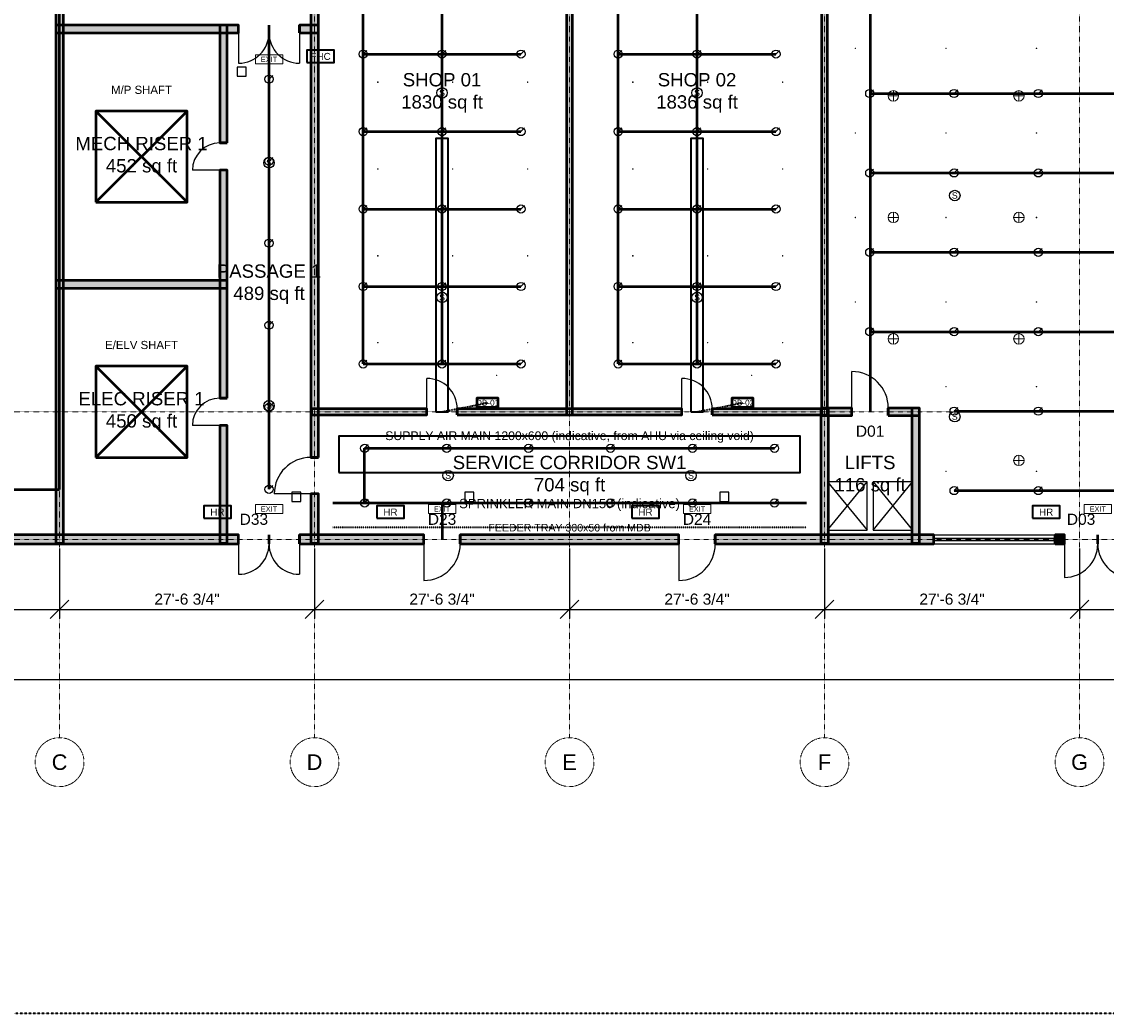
# Model space of a CAD drawing. Header units: inches. Extents: x -108 to 4832, y -12 to 3555.
# Tile 2 of 13: x 825 to 2232, y 0 to 1285. Entities that reach past the tile are written whole.
import ezdxf
from ezdxf.enums import TextEntityAlignment as Align

# ---------------------------------------------------------------- set-up
doc = ezdxf.new("R2010")
doc.units = ezdxf.units.IN
doc.header["$LTSCALE"] = 0.03937
doc.header["$MEASUREMENT"] = 0
for name, pattern in [('CENTER', [5.08, 3.175, -0.635, 0.635, -0.635]), ('DASHED', [1.524, 1.27, -0.254]), ('PHANTOM', [6.35, 3.175, -0.635, 0.635, -0.635, 0.635, -0.635])]:
    doc.linetypes.add(name, pattern=pattern)
for name, color, linetype, lineweight in [('A-ANNO-DIMS', 1, 'Continuous', 18), ('A-ANNO-SYMB', 2, 'Continuous', 18), ('A-AREA-IDEN', 2, 'Continuous', 18), ('A-DOOR', 3, 'Continuous', 25), ('A-FLOR-EVTR', 251, 'Continuous', 25), ('A-GLAZ', 4, 'Continuous', 25), ('A-WALL', 7, 'Continuous', 50), ('A-WALL-PATT', 8, 'Continuous', 9), ('C-PROP-LINE', 1, 'PHANTOM', 35), ('E-ANNO-TEXT', 52, 'Continuous', 18), ('E-DB', 6, 'Continuous', 50), ('E-FALM', 230, 'Continuous', 25), ('E-LITE', 2, 'Continuous', 18), ('E-LITE-EMER', 40, 'Continuous', 18), ('E-TRAY', 210, 'DASHED', 35), ('FP-ANNO-TEXT', 14, 'Continuous', 18), ('FP-HOSE', 20, 'Continuous', 35), ('FP-SPRK-HEAD', 1, 'Continuous', 25), ('FP-SPRK-PIPE', 12, 'Continuous', 50), ('M-ANNO-TEXT', 150, 'Continuous', 18), ('M-HVAC-EQPT', 30, 'Continuous', 50), ('M-HVAC-RCG', 3, 'Continuous', 18), ('M-HVAC-SAD', 5, 'Continuous', 35), ('M-HVAC-SCD', 4, 'Continuous', 18), ('S-GRID', 1, 'CENTER', 13)]:
    doc.layers.add(name, color=color, linetype=linetype, lineweight=lineweight)
doc.styles.add('PK-ARIAL', font='arial.ttf')
doc.dimstyles.new('PK-96', dxfattribs={"dimscale": 192, "dimtxt": 0.075, "dimasz": 0.0625, "dimexe": 0.0625, "dimexo": 0.0625, "dimgap": 0.03125, "dimtad": 1, "dimdec": 4, "dimzin": 3, "dimdsep": 46, "dimlunit": 4, "dimtxsty": 'PK-ARIAL', "dimtsz": 0.0625, "dimcen": 2.5, "dimclrd": 256, "dimclre": 256, "dimclrt": 256, "dimazin": 3, "dimtfac": 1, "dimtmove": 0, "dimatfit": 3})

msp = doc.modelspace()

# ---------------------------------------------------------------- hatches: boundary and pattern name
at = {"layer": 'A-WALL-PATT'}
for points in [[(878.93701, 609.25197), (878.93701, 1681.10236), (869.09449, 1681.10236), (869.09449, 609.25197)], [(1209.64567, 720.47244), (1209.64567, 1611.22047), (1199.80315, 1611.22047), (1199.80315, 720.47244)], [(1539.37008, 775.59055), (1539.37008, 1610.23622), (1531.49606, 1610.23622), (1531.49606, 775.59055)], [(1870.07874, 775.59055), (1870.07874, 1610.23622), (1862.20472, 1610.23622), (1862.20472, 775.59055)], [(869.09449, 1270.66929), (1106.29921, 1270.66929), (1106.29921, 1280.51181), (869.09449, 1280.51181)], [(1091.53543, 1127.95276), (1091.53543, 1280.51181), (1081.69291, 1280.51181), (1081.69291, 1127.95276)], [(1185.03937, 1270.66929), (1209.64567, 1270.66929), (1209.64567, 1280.51181), (1185.03937, 1280.51181)], [(1091.53543, 797.24409), (1091.53543, 1092.51969), (1081.69291, 1092.51969), (1081.69291, 797.24409)], [(869.09449, 939.96063), (1091.53543, 939.96063), (1091.53543, 949.80315), (869.09449, 949.80315)], [(1200.7874, 775.59055), (1350.3937, 775.59055), (1350.3937, 783.46457), (1200.7874, 783.46457)], [(1389.76378, 775.59055), (1681.10236, 775.59055), (1681.10236, 783.46457), (1389.76378, 783.46457)], [(1720.47244, 775.59055), (1870.07874, 775.59055), (1870.07874, 783.46457), (1720.47244, 783.46457)], [(1861.22047, 774.6063), (1901.5748, 774.6063), (1901.5748, 784.44882), (1861.22047, 784.44882)], [(1871.06299, 609.25197), (1871.06299, 784.44882), (1861.22047, 784.44882), (1861.22047, 609.25197)], [(1948.8189, 774.6063), (1989.17323, 774.6063), (1989.17323, 784.44882), (1948.8189, 784.44882)], [(1989.17323, 609.25197), (1989.17323, 784.44882), (1979.33071, 784.44882), (1979.33071, 609.25197)], [(1091.53543, 609.25197), (1091.53543, 761.81102), (1081.69291, 761.81102), (1081.69291, 609.25197)], [(1209.64567, 609.25197), (1209.64567, 673.22835), (1199.80315, 673.22835), (1199.80315, 609.25197)], [(751.9685, 608.26772), (1106.29921, 608.26772), (1106.29921, 620.07874), (751.9685, 620.07874)], [(1185.03937, 608.26772), (1346.45669, 608.26772), (1346.45669, 620.07874), (1185.03937, 620.07874)], [(1393.70079, 608.26772), (1677.16535, 608.26772), (1677.16535, 620.07874), (1393.70079, 620.07874)], [(1724.40945, 608.26772), (2007.87402, 608.26772), (2007.87402, 620.07874), (1724.40945, 620.07874)], [(2165.35433, 608.26772), (2177.16535, 608.26772), (2177.16535, 620.07874), (2165.35433, 620.07874)]]:
    msp.add_hatch(color=256, dxfattribs=at).paths.add_polyline_path(points)

# ---------------------------------------------------------------- linework, layer by layer
at = {"layer": 'A-DOOR'}
for p, q in [((1106.29921, 1270.66929), (1106.29921, 1231.29921)), ((1185.03937, 1270.66929), (1185.03937, 1231.29921)), ((1081.69291, 1092.51969), (1046.25984, 1092.51969)), ((1901.5748, 784.44882), (1901.5748, 831.69291)), ((1350.3937, 783.46457), (1350.3937, 822.83465)), ((1681.10236, 783.46457), (1681.10236, 822.83465)), ((1081.69291, 761.81102), (1046.25984, 761.81102)), ((1199.80315, 673.22835), (1152.55906, 673.22835)), ((1106.29921, 608.26772), (1106.29921, 568.89764)), ((1185.03937, 608.26772), (1185.03937, 568.89764)), ((1346.45669, 608.26772), (1346.45669, 561.02362)), ((1677.16535, 608.26772), (1677.16535, 561.02362)), ((2177.16535, 608.26772), (2177.16535, 564.96063))]:
    msp.add_line(p, q, dxfattribs=at)
for centre, radius, start, end in [((1106.29921, 1270.66929), 39.37008, -90, 0), ((1185.03937, 1270.66929), 39.37008, 180, -90), ((1081.69291, 1092.51969), 35.43307, 90, 180), ((1901.5748, 784.44882), 47.24409, 0, 90), ((1350.3937, 783.46457), 39.37008, 0, 90), ((1681.10236, 783.46457), 39.37008, 0, 90), ((1081.69291, 761.81102), 35.43307, 90, 180), ((1199.80315, 673.22835), 47.24409, 90, 180), ((1106.29921, 608.26772), 39.37008, -90, 0), ((1185.03937, 608.26772), 39.37008, 180, -90), ((1346.45669, 608.26772), 47.24409, -90, 0), ((1677.16535, 608.26772), 47.24409, -90, 0), ((2177.16535, 608.26772), 43.30709, -90, 0), ((2263.77953, 608.26772), 43.30709, 180, -90)]:
    msp.add_arc(centre, radius, start, end, dxfattribs=at)
at = {"layer": 'A-FLOR-EVTR'}
for p, q in [((1870.07874, 625.98425), (1921.25984, 688.97638)), ((1870.07874, 688.97638), (1921.25984, 625.98425)), ((1929.13386, 625.98425), (1980.31496, 688.97638)), ((1929.13386, 688.97638), (1980.31496, 625.98425))]:
    msp.add_line(p, q, dxfattribs=at)
for points in [[(1870.07874, 625.98425), (1921.25984, 625.98425), (1921.25984, 688.97638), (1870.07874, 688.97638)], [(1929.13386, 625.98425), (1980.31496, 625.98425), (1980.31496, 688.97638), (1929.13386, 688.97638)]]:
    msp.add_lwpolyline(points, close=True, dxfattribs=at)
at = {"layer": 'A-GLAZ'}
for p, q in [((2007.87402, 620.07874), (2165.35433, 620.07874)), ((2007.87402, 615.64961), (2165.35433, 615.64961)), ((2007.87402, 612.69685), (2165.35433, 612.69685)), ((2007.87402, 608.26772), (2165.35433, 608.26772))]:
    msp.add_line(p, q, dxfattribs=at)
at = {"layer": 'A-WALL'}
for p, q in [((1106.29921, 1270.66929), (1106.29921, 1280.51181)), ((1145.66929, 1270.66929), (1145.66929, 1280.51181)), ((1145.66929, 1270.66929), (1145.66929, 1280.51181)), ((1185.03937, 1270.66929), (1185.03937, 1280.51181)), ((1091.53543, 1127.95276), (1081.69291, 1127.95276)), ((1091.53543, 1092.51969), (1081.69291, 1092.51969)), ((1091.53543, 797.24409), (1081.69291, 797.24409)), ((1350.3937, 775.59055), (1350.3937, 783.46457)), ((1389.76378, 775.59055), (1389.76378, 783.46457)), ((1681.10236, 775.59055), (1681.10236, 783.46457)), ((1720.47244, 775.59055), (1720.47244, 783.46457)), ((1901.5748, 774.6063), (1901.5748, 784.44882)), ((1948.8189, 774.6063), (1948.8189, 784.44882)), ((1091.53543, 761.81102), (1081.69291, 761.81102)), ((1209.64567, 720.47244), (1199.80315, 720.47244)), ((1209.64567, 673.22835), (1199.80315, 673.22835)), ((1106.29921, 608.26772), (1106.29921, 620.07874)), ((1145.66929, 608.26772), (1145.66929, 620.07874)), ((1145.66929, 608.26772), (1145.66929, 620.07874)), ((1185.03937, 608.26772), (1185.03937, 620.07874)), ((1346.45669, 608.26772), (1346.45669, 620.07874)), ((1393.70079, 608.26772), (1393.70079, 620.07874)), ((1677.16535, 608.26772), (1677.16535, 620.07874)), ((1724.40945, 608.26772), (1724.40945, 620.07874)), ((2007.87402, 608.26772), (2007.87402, 620.07874)), ((2165.35433, 608.26772), (2165.35433, 620.07874)), ((2177.16535, 608.26772), (2177.16535, 620.07874)), ((2220.47244, 608.26772), (2220.47244, 620.07874)), ((2220.47244, 608.26772), (2220.47244, 620.07874))]:
    msp.add_line(p, q, dxfattribs=at)
for points in [[(878.93701, 609.25197), (878.93701, 1681.10236), (869.09449, 1681.10236), (869.09449, 609.25197)], [(1209.64567, 720.47244), (1209.64567, 1611.22047), (1199.80315, 1611.22047), (1199.80315, 720.47244)], [(1539.37008, 775.59055), (1539.37008, 1610.23622), (1531.49606, 1610.23622), (1531.49606, 775.59055)], [(1870.07874, 775.59055), (1870.07874, 1610.23622), (1862.20472, 1610.23622), (1862.20472, 775.59055)], [(869.09449, 1270.66929), (1106.29921, 1270.66929), (1106.29921, 1280.51181), (869.09449, 1280.51181)], [(1091.53543, 1127.95276), (1091.53543, 1280.51181), (1081.69291, 1280.51181), (1081.69291, 1127.95276)], [(1185.03937, 1270.66929), (1209.64567, 1270.66929), (1209.64567, 1280.51181), (1185.03937, 1280.51181)], [(1091.53543, 797.24409), (1091.53543, 1092.51969), (1081.69291, 1092.51969), (1081.69291, 797.24409)], [(869.09449, 939.96063), (1091.53543, 939.96063), (1091.53543, 949.80315), (869.09449, 949.80315)], [(1200.7874, 775.59055), (1350.3937, 775.59055), (1350.3937, 783.46457), (1200.7874, 783.46457)], [(1389.76378, 775.59055), (1681.10236, 775.59055), (1681.10236, 783.46457), (1389.76378, 783.46457)], [(1720.47244, 775.59055), (1870.07874, 775.59055), (1870.07874, 783.46457), (1720.47244, 783.46457)], [(1861.22047, 774.6063), (1901.5748, 774.6063), (1901.5748, 784.44882), (1861.22047, 784.44882)], [(1871.06299, 609.25197), (1871.06299, 784.44882), (1861.22047, 784.44882), (1861.22047, 609.25197)], [(1948.8189, 774.6063), (1989.17323, 774.6063), (1989.17323, 784.44882), (1948.8189, 784.44882)], [(1989.17323, 609.25197), (1989.17323, 784.44882), (1979.33071, 784.44882), (1979.33071, 609.25197)], [(1091.53543, 609.25197), (1091.53543, 761.81102), (1081.69291, 761.81102), (1081.69291, 609.25197)], [(1209.64567, 609.25197), (1209.64567, 673.22835), (1199.80315, 673.22835), (1199.80315, 609.25197)], [(751.9685, 608.26772), (1106.29921, 608.26772), (1106.29921, 620.07874), (751.9685, 620.07874)], [(1185.03937, 608.26772), (1346.45669, 608.26772), (1346.45669, 620.07874), (1185.03937, 620.07874)], [(1393.70079, 608.26772), (1677.16535, 608.26772), (1677.16535, 620.07874), (1393.70079, 620.07874)], [(1724.40945, 608.26772), (2007.87402, 608.26772), (2007.87402, 620.07874), (1724.40945, 620.07874)], [(2165.35433, 608.26772), (2177.16535, 608.26772), (2177.16535, 620.07874), (2165.35433, 620.07874)]]:
    msp.add_lwpolyline(points, close=True, dxfattribs=at)
at = {"layer": 'C-PROP-LINE'}
msp.add_lwpolyline([(0, 0), (4724.40945, 0), (4724.40945, 3543.30709), (0, 3543.30709)], close=True, dxfattribs=at)
at = {"layer": 'E-DB'}
for p, q in [((921.25984, 720.47244), (1039.37008, 838.58268)), ((921.25984, 838.58268), (1039.37008, 720.47244))]:
    msp.add_line(p, q, dxfattribs=at)
for points in [[(921.25984, 720.47244), (1039.37008, 720.47244), (1039.37008, 838.58268), (921.25984, 838.58268)], [(1415.35433, 785.43307), (1442.91339, 785.43307), (1442.91339, 797.24409), (1415.35433, 797.24409)], [(1746.06299, 785.43307), (1773.62205, 785.43307), (1773.62205, 797.24409), (1746.06299, 797.24409)]]:
    msp.add_lwpolyline(points, close=True, dxfattribs=at)
at = {"layer": 'E-FALM'}
for points in [[(1104.33071, 1214.56693), (1116.14173, 1214.56693), (1116.14173, 1226.37795), (1104.33071, 1226.37795)], [(1175.19685, 663.38583), (1187.00787, 663.38583), (1187.00787, 675.19685), (1175.19685, 675.19685)], [(1399.6063, 663.38583), (1411.41732, 663.38583), (1411.41732, 675.19685), (1399.6063, 675.19685)], [(1730.31496, 663.38583), (1742.12598, 663.38583), (1742.12598, 675.19685), (1730.31496, 675.19685)]]:
    msp.add_lwpolyline(points, close=True, dxfattribs=at)
for centre in [(1370.07874, 1192.91339), (1700.7874, 1192.91339), (1145.66929, 1102.3622), (2034.99563, 1059.84252), (1370.07874, 927.82152), (1700.7874, 927.82152), (1145.66929, 787.40157), (2034.99563, 773.22835), (1377.95276, 696.85039), (1692.91339, 696.85039)]:
    msp.add_circle(centre, 6.80315, dxfattribs=at)
at = {"layer": 'E-LITE'}
for p, q in [((1955.38058, 1182.17323), (1955.38058, 1195.77953)), ((2118.11024, 1182.17323), (2118.11024, 1195.77953)), ((1948.57743, 1188.97638), (1962.18373, 1188.97638)), ((2111.30709, 1188.97638), (2124.91339, 1188.97638)), ((1948.57743, 1031.49606), (1962.18373, 1031.49606)), ((1955.38058, 1024.69291), (1955.38058, 1038.29921)), ((2111.30709, 1031.49606), (2124.91339, 1031.49606)), ((2118.11024, 1024.69291), (2118.11024, 1038.29921)), ((1948.57743, 874.01575), (1962.18373, 874.01575)), ((1955.38058, 867.2126), (1955.38058, 880.8189)), ((2111.30709, 874.01575), (2124.91339, 874.01575)), ((2118.11024, 867.2126), (2118.11024, 880.8189)), ((2118.11024, 709.73228), (2118.11024, 723.33858)), ((2111.30709, 716.53543), (2124.91339, 716.53543))]:
    msp.add_line(p, q, dxfattribs=at)
at = {"layer": 'E-LITE', "const_width": 3.02362}
for points in [[(1263.77953, 775.59055), (1311.02362, 775.59055)], [(1429.13386, 775.59055), (1476.37795, 775.59055)], [(1594.48819, 775.59055), (1641.73228, 775.59055)], [(1759.84252, 775.59055), (1807.08661, 775.59055)]]:
    msp.add_lwpolyline(points, dxfattribs=at)
at = {"layer": 'E-LITE'}
for centre in [(1955.38058, 1188.97638), (2118.11024, 1188.97638), (1955.38058, 1031.49606), (2118.11024, 1031.49606), (1955.38058, 874.01575), (2118.11024, 874.01575), (2118.11024, 716.53543)]:
    msp.add_circle(centre, 6.80315, dxfattribs=at)
at = {"layer": 'E-LITE-EMER'}
for points in [[(1127.95276, 1230.31496), (1163.38583, 1230.31496), (1163.38583, 1242.12598), (1127.95276, 1242.12598)], [(1127.95276, 647.6378), (1163.38583, 647.6378), (1163.38583, 659.44882), (1127.95276, 659.44882)], [(1352.3622, 647.6378), (1387.79528, 647.6378), (1387.79528, 659.44882), (1352.3622, 659.44882)], [(1683.07087, 647.6378), (1718.50394, 647.6378), (1718.50394, 659.44882), (1683.07087, 659.44882)], [(2202.75591, 647.6378), (2238.18898, 647.6378), (2238.18898, 659.44882), (2202.75591, 659.44882)]]:
    msp.add_lwpolyline(points, close=True, dxfattribs=at)
at = {"layer": 'E-TRAY'}
for p, q in [((1370.07874, 779.52756), (1429.13386, 791.33858)), ((1700.7874, 779.52756), (1759.84252, 791.33858)), ((1228.34646, 629.92126), (1842.51969, 629.92126))]:
    msp.add_line(p, q, dxfattribs=at)
at = {"layer": 'FP-HOSE'}
for points in [[(1194.88189, 1232.28346), (1230.31496, 1232.28346), (1230.31496, 1248.0315), (1194.88189, 1248.0315)], [(1061.02362, 641.73228), (1096.45669, 641.73228), (1096.45669, 657.48031), (1061.02362, 657.48031)], [(1285.43307, 641.73228), (1320.86614, 641.73228), (1320.86614, 657.48031), (1285.43307, 657.48031)], [(1616.14173, 641.73228), (1651.5748, 641.73228), (1651.5748, 657.48031), (1616.14173, 657.48031)], [(2135.82677, 641.73228), (2171.25984, 641.73228), (2171.25984, 657.48031), (2135.82677, 657.48031)]]:
    msp.add_lwpolyline(points, close=True, dxfattribs=at)
at = {"layer": 'FP-SPRK-HEAD'}
for p, q in [((1267.71654, 1243.11024), (1272.47874, 1247.87244)), ((1370.07874, 1243.11024), (1374.84094, 1247.87244)), ((1472.44094, 1243.11024), (1477.20315, 1247.87244)), ((1598.4252, 1243.11024), (1603.1874, 1247.87244)), ((1700.7874, 1243.11024), (1705.54961, 1247.87244)), ((1803.14961, 1243.11024), (1807.91181, 1247.87244)), ((1145.66929, 1210.62992), (1150.4315, 1215.39213)), ((1924.75941, 1192.06974), (1929.52161, 1196.83195)), ((2034.12073, 1192.06974), (2038.88294, 1196.83195)), ((2143.48206, 1192.06974), (2148.24427, 1196.83195)), ((1267.71654, 1142.71654), (1272.47874, 1147.47874)), ((1370.07874, 1142.71654), (1374.84094, 1147.47874)), ((1472.44094, 1142.71654), (1477.20315, 1147.47874)), ((1598.4252, 1142.71654), (1603.1874, 1147.47874)), ((1700.7874, 1142.71654), (1705.54961, 1147.47874)), ((1803.14961, 1142.71654), (1807.91181, 1147.47874)), ((1145.66929, 1104.33071), (1150.4315, 1109.09291)), ((1924.75941, 1089.14511), (1929.52161, 1093.90731)), ((2034.12073, 1089.14511), (2038.88294, 1093.90731)), ((2143.48206, 1089.14511), (2148.24427, 1093.90731)), ((1267.71654, 1042.32283), (1272.47874, 1047.08504)), ((1370.07874, 1042.32283), (1374.84094, 1047.08504)), ((1472.44094, 1042.32283), (1477.20315, 1047.08504)), ((1598.4252, 1042.32283), (1603.1874, 1047.08504)), ((1700.7874, 1042.32283), (1705.54961, 1047.08504)), ((1803.14961, 1042.32283), (1807.91181, 1047.08504)), ((1145.66929, 998.0315), (1150.4315, 1002.7937)), ((1924.75941, 986.22047), (1929.52161, 990.98268)), ((2034.12073, 986.22047), (2038.88294, 990.98268)), ((2143.48206, 986.22047), (2148.24427, 990.98268)), ((1267.71654, 941.92913), (1272.47874, 946.69134)), ((1370.07874, 941.92913), (1374.84094, 946.69134)), ((1472.44094, 941.92913), (1477.20315, 946.69134)), ((1598.4252, 941.92913), (1603.1874, 946.69134)), ((1700.7874, 941.92913), (1705.54961, 946.69134)), ((1803.14961, 941.92913), (1807.91181, 946.69134)), ((1145.66929, 891.73228), (1150.4315, 896.49449)), ((1924.75941, 883.29584), (1929.52161, 888.05804)), ((2034.12073, 883.29584), (2038.88294, 888.05804)), ((2143.48206, 883.29584), (2148.24427, 888.05804)), ((1267.71654, 841.53543), (1272.47874, 846.29764)), ((1370.07874, 841.53543), (1374.84094, 846.29764)), ((1472.44094, 841.53543), (1477.20315, 846.29764)), ((1598.4252, 841.53543), (1603.1874, 846.29764)), ((1700.7874, 841.53543), (1705.54961, 846.29764)), ((1803.14961, 841.53543), (1807.91181, 846.29764)), ((1145.66929, 785.43307), (1150.4315, 790.19528)), ((2034.12073, 780.3712), (2038.88294, 785.13341)), ((2143.48206, 780.3712), (2148.24427, 785.13341)), ((1269.68504, 732.28346), (1274.44724, 737.04567)), ((1375.98425, 732.28346), (1380.74646, 737.04567)), ((1482.28346, 732.28346), (1487.04567, 737.04567)), ((1588.58268, 732.28346), (1593.34488, 737.04567)), ((1694.88189, 732.28346), (1699.64409, 737.04567)), ((1801.1811, 732.28346), (1805.94331, 737.04567)), ((1145.66929, 679.13386), (1150.4315, 683.89606)), ((2034.12073, 677.44657), (2038.88294, 682.20877)), ((2143.48206, 677.44657), (2148.24427, 682.20877)), ((1269.68504, 661.41732), (1274.44724, 666.17953)), ((1375.98425, 661.41732), (1380.74646, 666.17953)), ((1482.28346, 661.41732), (1487.04567, 666.17953)), ((1588.58268, 661.41732), (1593.34488, 666.17953)), ((1694.88189, 661.41732), (1699.64409, 666.17953)), ((1801.1811, 661.41732), (1805.94331, 666.17953))]:
    msp.add_line(p, q, dxfattribs=at)
for centre in [(1267.71654, 1243.11024), (1370.07874, 1243.11024), (1472.44094, 1243.11024), (1598.4252, 1243.11024), (1700.7874, 1243.11024), (1803.14961, 1243.11024), (1145.66929, 1210.62992), (1924.75941, 1192.06974), (2034.12073, 1192.06974), (2143.48206, 1192.06974), (1267.71654, 1142.71654), (1370.07874, 1142.71654), (1472.44094, 1142.71654), (1598.4252, 1142.71654), (1700.7874, 1142.71654), (1803.14961, 1142.71654), (1145.66929, 1104.33071), (1924.75941, 1089.14511), (2034.12073, 1089.14511), (2143.48206, 1089.14511), (1267.71654, 1042.32283), (1370.07874, 1042.32283), (1472.44094, 1042.32283), (1598.4252, 1042.32283), (1700.7874, 1042.32283), (1803.14961, 1042.32283), (1145.66929, 998.0315), (1924.75941, 986.22047), (2034.12073, 986.22047), (2143.48206, 986.22047), (1267.71654, 941.92913), (1370.07874, 941.92913), (1472.44094, 941.92913), (1598.4252, 941.92913), (1700.7874, 941.92913), (1803.14961, 941.92913), (1145.66929, 891.73228), (1924.75941, 883.29584), (2034.12073, 883.29584), (2143.48206, 883.29584), (1267.71654, 841.53543), (1370.07874, 841.53543), (1472.44094, 841.53543), (1598.4252, 841.53543), (1700.7874, 841.53543), (1803.14961, 841.53543), (1145.66929, 785.43307), (2034.12073, 780.3712), (2143.48206, 780.3712), (1269.68504, 732.28346), (1375.98425, 732.28346), (1482.28346, 732.28346), (1588.58268, 732.28346), (1694.88189, 732.28346), (1801.1811, 732.28346), (1145.66929, 679.13386), (2034.12073, 677.44657), (2143.48206, 677.44657), (1269.68504, 661.41732), (1375.98425, 661.41732), (1482.28346, 661.41732), (1588.58268, 661.41732), (1694.88189, 661.41732), (1801.1811, 661.41732)]:
    msp.add_circle(centre, 5.29134, dxfattribs=at)
at = {"layer": 'FP-SPRK-PIPE'}
for p, q in [((874.01575, 678.8771), (874.01575, 1724.40945)), ((1925.19685, 1706.69291), (1925.19685, 779.52756)), ((1370.07874, 841.53543), (1370.07874, 1606.29921)), ((1700.7874, 841.53543), (1700.7874, 1606.29921)), ((1267.71654, 1243.11024), (1267.71654, 1343.50394)), ((1598.4252, 1243.11024), (1598.4252, 1343.50394)), ((1145.66929, 679.13386), (1145.66929, 1275.59055)), ((1267.71654, 1243.11024), (1370.07874, 1243.11024)), ((1267.71654, 1142.71654), (1267.71654, 1243.11024)), ((1370.07874, 1243.11024), (1472.44094, 1243.11024)), ((1598.4252, 1243.11024), (1700.7874, 1243.11024)), ((1598.4252, 1142.71654), (1598.4252, 1243.11024)), ((1700.7874, 1243.11024), (1803.14961, 1243.11024)), ((1145.66929, 1104.33071), (1145.66929, 1210.62992)), ((1924.75941, 1192.06974), (2034.12073, 1192.06974)), ((2034.12073, 1192.06974), (2143.48206, 1192.06974)), ((2143.48206, 1192.06974), (2252.84339, 1192.06974)), ((1267.71654, 1142.71654), (1370.07874, 1142.71654)), ((1267.71654, 1042.32283), (1267.71654, 1142.71654)), ((1370.07874, 1142.71654), (1472.44094, 1142.71654)), ((1598.4252, 1142.71654), (1700.7874, 1142.71654)), ((1598.4252, 1042.32283), (1598.4252, 1142.71654)), ((1700.7874, 1142.71654), (1803.14961, 1142.71654)), ((1145.66929, 998.0315), (1145.66929, 1104.33071)), ((1924.75941, 1089.14511), (2034.12073, 1089.14511)), ((2034.12073, 1089.14511), (2143.48206, 1089.14511)), ((2143.48206, 1089.14511), (2252.84339, 1089.14511)), ((1267.71654, 1042.32283), (1370.07874, 1042.32283)), ((1267.71654, 941.92913), (1267.71654, 1042.32283)), ((1370.07874, 1042.32283), (1472.44094, 1042.32283)), ((1598.4252, 1042.32283), (1700.7874, 1042.32283)), ((1598.4252, 941.92913), (1598.4252, 1042.32283)), ((1700.7874, 1042.32283), (1803.14961, 1042.32283)), ((1145.66929, 891.73228), (1145.66929, 998.0315)), ((1924.75941, 986.22047), (2034.12073, 986.22047)), ((2034.12073, 986.22047), (2143.48206, 986.22047)), ((2143.48206, 986.22047), (2252.84339, 986.22047)), ((1267.71654, 941.92913), (1370.07874, 941.92913)), ((1267.71654, 841.53543), (1267.71654, 941.92913)), ((1370.07874, 941.92913), (1472.44094, 941.92913)), ((1598.4252, 941.92913), (1700.7874, 941.92913)), ((1598.4252, 841.53543), (1598.4252, 941.92913)), ((1700.7874, 941.92913), (1803.14961, 941.92913)), ((1145.66929, 785.43307), (1145.66929, 891.73228)), ((1924.75941, 883.29584), (2034.12073, 883.29584)), ((2034.12073, 883.29584), (2143.48206, 883.29584)), ((2143.48206, 883.29584), (2252.84339, 883.29584)), ((1267.71654, 841.53543), (1370.07874, 841.53543)), ((1267.71654, 841.53543), (1370.07874, 841.53543)), ((1370.07874, 841.53543), (1472.44094, 841.53543)), ((1598.4252, 841.53543), (1700.7874, 841.53543)), ((1598.4252, 841.53543), (1700.7874, 841.53543)), ((1700.7874, 841.53543), (1803.14961, 841.53543)), ((1145.66929, 679.13386), (1145.66929, 785.43307)), ((2034.12073, 780.3712), (2143.48206, 780.3712)), ((2143.48206, 780.3712), (2252.84339, 780.3712)), ((1269.68504, 732.28346), (1375.98425, 732.28346)), ((1269.68504, 661.41732), (1269.68504, 732.28346)), ((1375.98425, 732.28346), (1482.28346, 732.28346)), ((1482.28346, 732.28346), (1588.58268, 732.28346)), ((1588.58268, 732.28346), (1694.88189, 732.28346)), ((1694.88189, 732.28346), (1801.1811, 732.28346)), ((277.55906, 678.8771), (874.01575, 678.8771)), ((1145.66929, 679.13386), (1145.66929, 679.13386)), ((2034.12073, 677.44657), (2143.48206, 677.44657)), ((2143.48206, 677.44657), (2252.84339, 677.44657)), ((1228.34646, 661.41732), (1842.51969, 661.41732)), ((1269.68504, 661.41732), (1375.98425, 661.41732)), ((1269.68504, 661.41732), (1370.07874, 661.41732)), ((1370.07874, 661.41732), (1370.07874, 614.17323)), ((1375.98425, 661.41732), (1482.28346, 661.41732)), ((1482.28346, 661.41732), (1588.58268, 661.41732)), ((1588.58268, 661.41732), (1694.88189, 661.41732)), ((1694.88189, 661.41732), (1801.1811, 661.41732))]:
    msp.add_line(p, q, dxfattribs=at)
at = {"layer": 'M-HVAC-EQPT'}
for p, q in [((921.25984, 1051.1811), (1039.37008, 1169.29134)), ((921.25984, 1169.29134), (1039.37008, 1051.1811))]:
    msp.add_line(p, q, dxfattribs=at)
msp.add_lwpolyline([(921.25984, 1051.1811), (1039.37008, 1051.1811), (1039.37008, 1169.29134), (921.25984, 1169.29134)], close=True, dxfattribs=at)
at = {"layer": 'M-HVAC-RCG'}
for p, q in [((1440.58776, 826.41453), (1441.302, 827.12877)), ((1440.58776, 827.12877), (1441.302, 826.41453)), ((1771.29642, 826.41453), (1772.01066, 827.12877)), ((1771.29642, 827.12877), (1772.01066, 826.41453))]:
    msp.add_line(p, q, dxfattribs=at)
for points in [[(1440.58776, 826.41453), (1441.302, 826.41453), (1441.302, 827.12877), (1440.58776, 827.12877)], [(1771.29642, 826.41453), (1772.01066, 826.41453), (1772.01066, 827.12877), (1771.29642, 827.12877)]]:
    msp.add_lwpolyline(points, close=True, dxfattribs=at)
at = {"layer": 'M-HVAC-SAD'}
for points in [[(1362.20472, 779.52756), (1377.95276, 779.52756), (1377.95276, 1133.85827), (1362.20472, 1133.85827)], [(1692.91339, 779.52756), (1708.66142, 779.52756), (1708.66142, 1133.85827), (1692.91339, 1133.85827)], [(1236.22047, 700.7874), (1834.64567, 700.7874), (1834.64567, 748.0315), (1236.22047, 748.0315)]]:
    msp.add_lwpolyline(points, close=True, dxfattribs=at)
at = {"layer": 'M-HVAC-SCD'}
for p, q in [((1905.76539, 1250.30809), (1906.36059, 1250.90329)), ((1905.76539, 1250.90329), (1906.36059, 1250.30809)), ((2023.24571, 1250.30809), (2023.84091, 1250.90329)), ((2023.24571, 1250.90329), (2023.84091, 1250.30809)), ((2140.72602, 1250.30809), (2141.32122, 1250.90329)), ((2140.72602, 1250.90329), (2141.32122, 1250.30809)), ((1286.44781, 1206.39531), (1287.04301, 1206.99051)), ((1286.44781, 1206.99051), (1287.04301, 1206.39531)), ((1383.56067, 1206.39531), (1384.15587, 1206.99051)), ((1383.56067, 1206.99051), (1384.15587, 1206.39531)), ((1480.67353, 1206.39531), (1481.26873, 1206.99051)), ((1480.67353, 1206.99051), (1481.26873, 1206.39531)), ((1617.15647, 1206.39531), (1617.75167, 1206.99051)), ((1617.15647, 1206.99051), (1617.75167, 1206.39531)), ((1714.26933, 1206.39531), (1714.86453, 1206.99051)), ((1714.26933, 1206.99051), (1714.86453, 1206.39531)), ((1811.38219, 1206.39531), (1811.97739, 1206.99051)), ((1811.38219, 1206.99051), (1811.97739, 1206.39531)), ((1905.76539, 1140.67757), (1906.36059, 1141.27277)), ((1905.76539, 1141.27277), (1906.36059, 1140.67757)), ((2023.24571, 1140.67757), (2023.84091, 1141.27277)), ((2023.24571, 1141.27277), (2023.84091, 1140.67757)), ((2140.72602, 1140.67757), (2141.32122, 1141.27277)), ((2140.72602, 1141.27277), (2141.32122, 1140.67757)), ((1286.44781, 1093.90937), (1287.04301, 1094.50457)), ((1286.44781, 1094.50457), (1287.04301, 1093.90937)), ((1383.56067, 1093.90937), (1384.15587, 1094.50457)), ((1383.56067, 1094.50457), (1384.15587, 1093.90937)), ((1480.67353, 1093.90937), (1481.26873, 1094.50457)), ((1480.67353, 1094.50457), (1481.26873, 1093.90937)), ((1617.15647, 1093.90937), (1617.75167, 1094.50457)), ((1617.15647, 1094.50457), (1617.75167, 1093.90937)), ((1714.26933, 1093.90937), (1714.86453, 1094.50457)), ((1714.26933, 1094.50457), (1714.86453, 1093.90937)), ((1811.38219, 1093.90937), (1811.97739, 1094.50457)), ((1811.38219, 1094.50457), (1811.97739, 1093.90937)), ((1905.76539, 1031.04704), (1906.36059, 1031.64224)), ((1905.76539, 1031.64224), (1906.36059, 1031.04704)), ((2023.24571, 1031.04704), (2023.84091, 1031.64224)), ((2023.24571, 1031.64224), (2023.84091, 1031.04704)), ((2140.72602, 1031.04704), (2141.32122, 1031.64224)), ((2140.72602, 1031.64224), (2141.32122, 1031.04704)), ((1286.44781, 981.42343), (1287.04301, 982.01864)), ((1286.44781, 982.01864), (1287.04301, 981.42343)), ((1383.56067, 981.42343), (1384.15587, 982.01864)), ((1383.56067, 982.01864), (1384.15587, 981.42343)), ((1480.67353, 981.42343), (1481.26873, 982.01864)), ((1480.67353, 982.01864), (1481.26873, 981.42343)), ((1617.15647, 981.42343), (1617.75167, 982.01864)), ((1617.15647, 982.01864), (1617.75167, 981.42343)), ((1714.26933, 981.42343), (1714.86453, 982.01864)), ((1714.26933, 982.01864), (1714.86453, 981.42343)), ((1811.38219, 981.42343), (1811.97739, 982.01864)), ((1811.38219, 982.01864), (1811.97739, 981.42343)), ((1905.76539, 921.41651), (1906.36059, 922.01171)), ((1905.76539, 922.01171), (1906.36059, 921.41651)), ((2023.24571, 921.41651), (2023.84091, 922.01171)), ((2023.24571, 922.01171), (2023.84091, 921.41651)), ((2140.72602, 921.41651), (2141.32122, 922.01171)), ((2140.72602, 922.01171), (2141.32122, 921.41651)), ((1286.44781, 868.9375), (1287.04301, 869.5327)), ((1286.44781, 869.5327), (1287.04301, 868.9375)), ((1383.56067, 868.9375), (1384.15587, 869.5327)), ((1383.56067, 869.5327), (1384.15587, 868.9375)), ((1480.67353, 868.9375), (1481.26873, 869.5327)), ((1480.67353, 869.5327), (1481.26873, 868.9375)), ((1617.15647, 868.9375), (1617.75167, 869.5327)), ((1617.15647, 869.5327), (1617.75167, 868.9375)), ((1714.26933, 868.9375), (1714.86453, 869.5327)), ((1714.26933, 869.5327), (1714.86453, 868.9375)), ((1811.38219, 868.9375), (1811.97739, 869.5327)), ((1811.38219, 869.5327), (1811.97739, 868.9375)), ((2023.24571, 811.78599), (2023.84091, 812.38119)), ((2023.24571, 812.38119), (2023.84091, 811.78599)), ((2140.72602, 811.78599), (2141.32122, 812.38119)), ((2140.72602, 812.38119), (2141.32122, 811.78599)), ((2023.24571, 702.15546), (2023.84091, 702.75066)), ((2023.24571, 702.75066), (2023.84091, 702.15546)), ((2140.72602, 702.15546), (2141.32122, 702.75066)), ((2140.72602, 702.75066), (2141.32122, 702.15546))]:
    msp.add_line(p, q, dxfattribs=at)
for points in [[(1905.76539, 1250.30809), (1906.36059, 1250.30809), (1906.36059, 1250.90329), (1905.76539, 1250.90329)], [(2023.24571, 1250.30809), (2023.84091, 1250.30809), (2023.84091, 1250.90329), (2023.24571, 1250.90329)], [(2140.72602, 1250.30809), (2141.32122, 1250.30809), (2141.32122, 1250.90329), (2140.72602, 1250.90329)], [(1286.44781, 1206.39531), (1287.04301, 1206.39531), (1287.04301, 1206.99051), (1286.44781, 1206.99051)], [(1383.56067, 1206.39531), (1384.15587, 1206.39531), (1384.15587, 1206.99051), (1383.56067, 1206.99051)], [(1480.67353, 1206.39531), (1481.26873, 1206.39531), (1481.26873, 1206.99051), (1480.67353, 1206.99051)], [(1617.15647, 1206.39531), (1617.75167, 1206.39531), (1617.75167, 1206.99051), (1617.15647, 1206.99051)], [(1714.26933, 1206.39531), (1714.86453, 1206.39531), (1714.86453, 1206.99051), (1714.26933, 1206.99051)], [(1811.38219, 1206.39531), (1811.97739, 1206.39531), (1811.97739, 1206.99051), (1811.38219, 1206.99051)], [(1905.76539, 1140.67757), (1906.36059, 1140.67757), (1906.36059, 1141.27277), (1905.76539, 1141.27277)], [(2023.24571, 1140.67757), (2023.84091, 1140.67757), (2023.84091, 1141.27277), (2023.24571, 1141.27277)], [(2140.72602, 1140.67757), (2141.32122, 1140.67757), (2141.32122, 1141.27277), (2140.72602, 1141.27277)], [(1286.44781, 1093.90937), (1287.04301, 1093.90937), (1287.04301, 1094.50457), (1286.44781, 1094.50457)], [(1383.56067, 1093.90937), (1384.15587, 1093.90937), (1384.15587, 1094.50457), (1383.56067, 1094.50457)], [(1480.67353, 1093.90937), (1481.26873, 1093.90937), (1481.26873, 1094.50457), (1480.67353, 1094.50457)], [(1617.15647, 1093.90937), (1617.75167, 1093.90937), (1617.75167, 1094.50457), (1617.15647, 1094.50457)], [(1714.26933, 1093.90937), (1714.86453, 1093.90937), (1714.86453, 1094.50457), (1714.26933, 1094.50457)], [(1811.38219, 1093.90937), (1811.97739, 1093.90937), (1811.97739, 1094.50457), (1811.38219, 1094.50457)], [(1905.76539, 1031.04704), (1906.36059, 1031.04704), (1906.36059, 1031.64224), (1905.76539, 1031.64224)], [(2023.24571, 1031.04704), (2023.84091, 1031.04704), (2023.84091, 1031.64224), (2023.24571, 1031.64224)], [(2140.72602, 1031.04704), (2141.32122, 1031.04704), (2141.32122, 1031.64224), (2140.72602, 1031.64224)], [(1286.44781, 981.42343), (1287.04301, 981.42343), (1287.04301, 982.01864), (1286.44781, 982.01864)], [(1383.56067, 981.42343), (1384.15587, 981.42343), (1384.15587, 982.01864), (1383.56067, 982.01864)], [(1480.67353, 981.42343), (1481.26873, 981.42343), (1481.26873, 982.01864), (1480.67353, 982.01864)], [(1617.15647, 981.42343), (1617.75167, 981.42343), (1617.75167, 982.01864), (1617.15647, 982.01864)], [(1714.26933, 981.42343), (1714.86453, 981.42343), (1714.86453, 982.01864), (1714.26933, 982.01864)], [(1811.38219, 981.42343), (1811.97739, 981.42343), (1811.97739, 982.01864), (1811.38219, 982.01864)], [(1905.76539, 921.41651), (1906.36059, 921.41651), (1906.36059, 922.01171), (1905.76539, 922.01171)], [(2023.24571, 921.41651), (2023.84091, 921.41651), (2023.84091, 922.01171), (2023.24571, 922.01171)], [(2140.72602, 921.41651), (2141.32122, 921.41651), (2141.32122, 922.01171), (2140.72602, 922.01171)], [(1286.44781, 868.9375), (1287.04301, 868.9375), (1287.04301, 869.5327), (1286.44781, 869.5327)], [(1383.56067, 868.9375), (1384.15587, 868.9375), (1384.15587, 869.5327), (1383.56067, 869.5327)], [(1480.67353, 868.9375), (1481.26873, 868.9375), (1481.26873, 869.5327), (1480.67353, 869.5327)], [(1617.15647, 868.9375), (1617.75167, 868.9375), (1617.75167, 869.5327), (1617.15647, 869.5327)], [(1714.26933, 868.9375), (1714.86453, 868.9375), (1714.86453, 869.5327), (1714.26933, 869.5327)], [(1811.38219, 868.9375), (1811.97739, 868.9375), (1811.97739, 869.5327), (1811.38219, 869.5327)], [(2023.24571, 811.78599), (2023.84091, 811.78599), (2023.84091, 812.38119), (2023.24571, 812.38119)], [(2140.72602, 811.78599), (2141.32122, 811.78599), (2141.32122, 812.38119), (2140.72602, 812.38119)], [(2023.24571, 702.15546), (2023.84091, 702.15546), (2023.84091, 702.75066), (2023.24571, 702.75066)], [(2140.72602, 702.15546), (2141.32122, 702.15546), (2141.32122, 702.75066), (2140.72602, 702.75066)]]:
    msp.add_lwpolyline(points, close=True, dxfattribs=at)
at = {"layer": 'S-GRID'}
for p, q in [((874.01575, 357.16535), (874.01575, 3327.87402)), ((1204.72441, 357.16535), (1204.72441, 3327.87402)), ((1535.43307, 357.16535), (1535.43307, 3327.87402)), ((1866.14173, 357.16535), (1866.14173, 3327.87402)), ((2196.85039, 357.16535), (2196.85039, 3327.87402)), ((-44.40945, 779.52756), (4768.8189, 779.52756)), ((-44.40945, 614.17323), (4768.8189, 614.17323))]:
    msp.add_line(p, q, dxfattribs=at)
for centre in [(874.01575, 325.48535), (1204.72441, 325.48535), (1535.43307, 325.48535), (1866.14173, 325.48535), (2196.85039, 325.48535)]:
    msp.add_circle(centre, 31.68, dxfattribs=at)

# ---------------------------------------------------------------- texts
at = {"layer": 'A-ANNO-SYMB', "style": 'PK-ARIAL'}
for s, p in [('D01', (1925.19685, 754.4463)), ('D33', (1125.98425, 640.23874)), ('D23', (1370.07874, 640.23874)), ('D24', (1700.7874, 640.23874)), ('D03', (2198.8189, 640.23874))]:
    msp.add_text(s, height=14.4, dxfattribs=at).set_placement(p, align=Align.MIDDLE_CENTER)
at = {"layer": 'A-AREA-IDEN', "char_height": 17.28, "attachment_point": 5, "style": 'PK-ARIAL'}
for s, insert in [('SHOP 01\\P1830 sq ft', (1370.07874, 1192.91339)), ('SHOP 02\\P1836 sq ft', (1700.7874, 1192.91339)), ('MECH RISER 1\\P452 sq ft', (980.31496, 1110.23622)), ('PASSAGE 1\\P489 sq ft', (1145.66929, 944.88189)), ('ELEC RISER 1\\P450 sq ft', (980.31496, 779.52756)), ('SERVICE CORRIDOR SW1\\P704 sq ft', (1535.43307, 696.85039)), ('LIFTS\\P116 sq ft', (1925.19685, 696.85039))]:
    msp.add_mtext(s, dxfattribs=dict(at, insert=insert))
at = {"layer": 'E-ANNO-TEXT', "style": 'PK-ARIAL'}
for s, height, p in [('EXIT', 6.80315, (1145.66929, 1236.22047)), ('E/ELV SHAFT', 10.5826772, (980.31496, 866.14173)), ('DB-01', 7.559055, (1429.13386, 791.33858)), ('DB-02', 7.559055, (1759.84252, 791.33858)), ('EXIT', 6.80315, (1145.66929, 653.54331)), ('EXIT', 6.80315, (1370.07874, 653.54331)), ('EXIT', 6.80315, (1700.7874, 653.54331)), ('EXIT', 6.80315, (2220.47244, 653.54331)), ('FEEDER TRAY 300x50 from MDB', 9.8267717, (1535.43307, 629.32606))]:
    msp.add_text(s, height=height, dxfattribs=at).set_placement(p, align=Align.MIDDLE_CENTER)
at = {"layer": 'E-FALM', "style": 'PK-ARIAL'}
for p in [(1370.07874, 1192.91339), (1700.7874, 1192.91339), (1145.66929, 1102.3622), (2034.99563, 1059.84252), (1370.07874, 927.82152), (1700.7874, 927.82152), (1145.66929, 787.40157), (2034.99563, 773.22835), (1377.95276, 696.85039), (1692.91339, 696.85039)]:
    msp.add_text('S', height=8.16378, dxfattribs=at).set_placement(p, align=Align.MIDDLE_CENTER)
at = {"layer": 'FP-ANNO-TEXT', "style": 'PK-ARIAL'}
for s, height, p in [('FHC', 9.070866, (1212.59843, 1240.15748)), ('SPRINKLER MAIN DN150 (indicative)', 12.0944882, (1535.43307, 660.67332)), ('HR', 9.070866, (1078.74016, 649.6063)), ('HR', 9.070866, (1303.14961, 649.6063)), ('HR', 9.070866, (1633.85827, 649.6063)), ('HR', 9.070866, (2153.54331, 649.6063))]:
    msp.add_text(s, height=height, dxfattribs=at).set_placement(p, align=Align.MIDDLE_CENTER)
at = {"layer": 'M-ANNO-TEXT', "style": 'PK-ARIAL'}
for s, height, p in [('M/P SHAFT', 10.582677, (980.31496, 1196.85039)), ('SUPPLY AIR MAIN 1200x600 (indicative, from AHU via ceiling void)', 11.3385827, (1535.43307, 748.53742))]:
    msp.add_text(s, height=height, dxfattribs=at).set_placement(p, align=Align.MIDDLE_CENTER)
at = {"layer": 'S-GRID', "style": 'PK-ARIAL'}
for s, p in [('C', (874.01575, 325.48535)), ('D', (1204.72441, 325.48535)), ('E', (1535.43307, 325.48535)), ('F', (1866.14173, 325.48535)), ('G', (2196.85039, 325.48535))]:
    msp.add_text(s, height=20.16, dxfattribs=at).set_placement(p, align=Align.MIDDLE_CENTER)

# ---------------------------------------------------------------- dimensions: what is measured, and where the dimension line sits
at = {"layer": 'A-ANNO-DIMS'}
for base, p1, p2, text in [((212.59843, 432.75591), (212.59843, 614.17323), (4511.81102, 614.17323), '358\'-3 1/4"'), ((543.30709, 523.46457), (543.30709, 614.17323), (874.01575, 614.17323), '27\'-6 3/4"'), ((874.01575, 523.46457), (874.01575, 614.17323), (1204.72441, 614.17323), '27\'-6 3/4"'), ((1204.72441, 523.46457), (1204.72441, 614.17323), (1535.43307, 614.17323), '27\'-6 3/4"'), ((1535.43307, 523.46457), (1535.43307, 614.17323), (1866.14173, 614.17323), '27\'-6 3/4"'), ((1866.14173, 523.46457), (1866.14173, 614.17323), (2196.85039, 614.17323), '27\'-6 3/4"'), ((2196.85039, 523.46457), (2196.85039, 614.17323), (2527.55906, 614.17323), '27\'-6 3/4"')]:
    msp.add_linear_dim(base=base, p1=p1, p2=p2, text=text, dimstyle='PK-96', dxfattribs=at).render()

doc.saveas('drawing.dxf')
